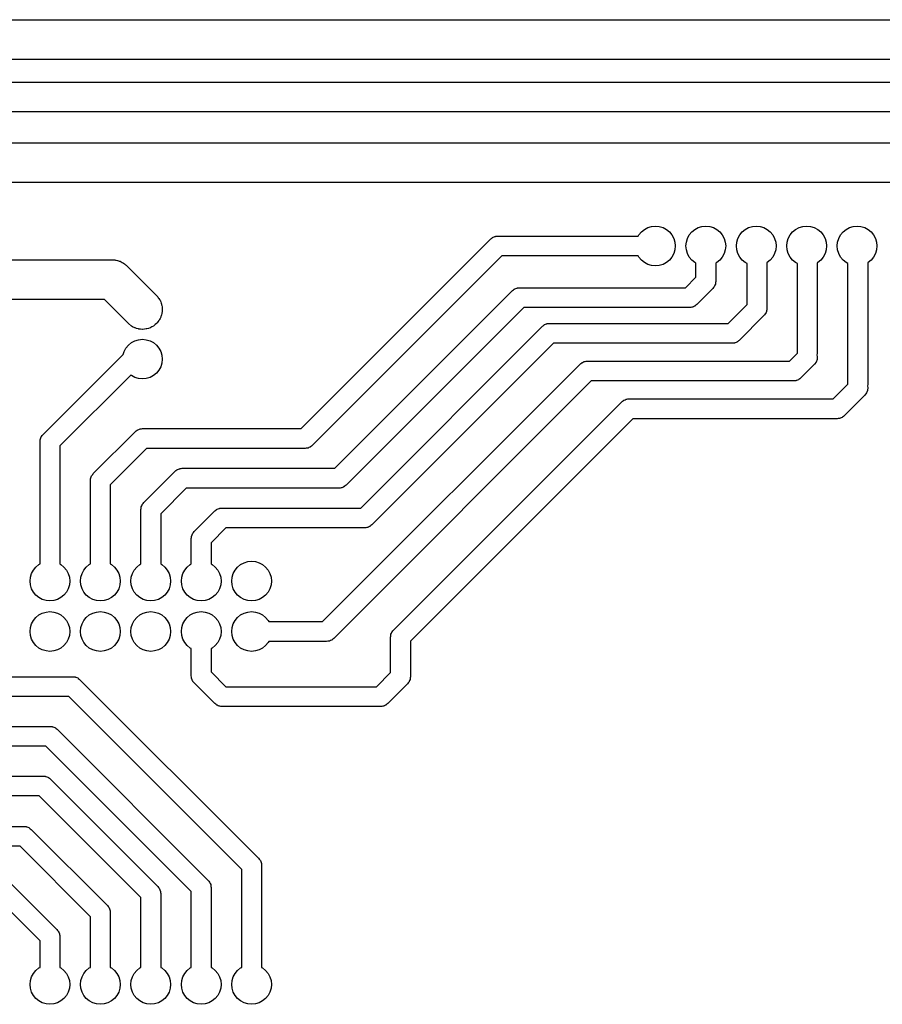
# Model space of a CAD drawing. Extents: x 62 to 248, y -138 to -62.
# Tile 5 of 10: x 115 to 158, y -112 to -62. Entities that reach past the tile are written whole.
import ezdxf

# ---------------------------------------------------------------- set-up
doc = ezdxf.new("R2010")
doc.units = 0
doc.layers.add('BLACK', color=7, linetype='CONTINUOUS')

msp = doc.modelspace()

# ---------------------------------------------------------------- linework, layer by layer
at = {"layer": 'BLACK', "linetype": 'CONTINUOUS'}
for p, q in [((92.1, -61.9), (196.4, -61.9)), ((195.986, -63.9), (92.1, -63.9)), ((88.3, -65.05), (192, -65.05)), ((191.689, -66.55), (88.6107, -66.55)), ((90.4, -68.1), (182.98, -68.1)), ((182.566, -70.1), (90.8142, -70.1)), ((146.284, -72.4685), (146.457, -72.3761)), ((146.457, -72.3761), (146.645, -72.3192)), ((146.645, -72.3192), (146.84, -72.3)), ((146.84, -72.3), (147.035, -72.3192)), ((147.035, -72.3192), (147.223, -72.3761)), ((147.223, -72.3761), (147.396, -72.4685)), ((148.824, -72.4685), (148.997, -72.3761)), ((148.997, -72.3761), (149.185, -72.3192)), ((149.185, -72.3192), (149.38, -72.3)), ((149.38, -72.3), (149.575, -72.3192)), ((149.575, -72.3192), (149.763, -72.3761)), ((149.763, -72.3761), (149.936, -72.4685)), ((151.364, -72.4685), (151.537, -72.3761)), ((151.537, -72.3761), (151.725, -72.3192)), ((151.725, -72.3192), (151.92, -72.3)), ((151.92, -72.3), (152.115, -72.3192)), ((152.115, -72.3192), (152.303, -72.3761)), ((152.303, -72.3761), (152.476, -72.4685)), ((153.904, -72.4685), (154.077, -72.3761)), ((154.077, -72.3761), (154.265, -72.3192)), ((154.265, -72.3192), (154.46, -72.3)), ((154.46, -72.3), (154.655, -72.3192)), ((154.655, -72.3192), (154.843, -72.3761)), ((154.843, -72.3761), (155.016, -72.4685)), ((156.444, -72.4685), (156.617, -72.3761)), ((156.617, -72.3761), (156.805, -72.3192)), ((156.805, -72.3192), (157, -72.3)), ((157, -72.3), (157.195, -72.3192)), ((157.195, -72.3192), (157.383, -72.3761)), ((157.383, -72.3761), (157.556, -72.4685)), ((138.589, -72.9144), (138.63, -72.8794)), ((138.63, -72.8794), (138.646, -72.8719)), ((138.646, -72.8719), (138.66, -72.8612)), ((138.66, -72.8612), (138.71, -72.8425)), ((138.71, -72.8425), (138.759, -72.8203)), ((138.759, -72.8203), (138.777, -72.8177)), ((138.777, -72.8177), (138.794, -72.8114)), ((138.794, -72.8114), (138.847, -72.8076)), ((138.847, -72.8076), (138.9, -72.8)), ((138.9, -72.8), (145.979, -72.8)), ((145.979, -72.8), (146.009, -72.7444)), ((146.009, -72.7444), (146.133, -72.5929)), ((146.133, -72.5929), (146.284, -72.4685)), ((147.396, -72.4685), (147.547, -72.5929)), ((147.547, -72.5929), (147.671, -72.7444)), ((147.671, -72.7444), (147.764, -72.9173)), ((148.456, -72.9173), (148.549, -72.7444)), ((148.549, -72.7444), (148.673, -72.5929)), ((148.673, -72.5929), (148.824, -72.4685)), ((149.936, -72.4685), (150.087, -72.5929)), ((150.087, -72.5929), (150.211, -72.7444)), ((150.211, -72.7444), (150.304, -72.9173)), ((150.996, -72.9173), (151.089, -72.7444)), ((151.089, -72.7444), (151.213, -72.5929)), ((151.213, -72.5929), (151.364, -72.4685)), ((152.476, -72.4685), (152.627, -72.5929)), ((152.627, -72.5929), (152.751, -72.7444)), ((152.751, -72.7444), (152.844, -72.9173)), ((153.536, -72.9173), (153.629, -72.7444)), ((153.629, -72.7444), (153.753, -72.5929)), ((153.753, -72.5929), (153.904, -72.4685)), ((155.016, -72.4685), (155.167, -72.5929)), ((155.167, -72.5929), (155.291, -72.7444)), ((155.291, -72.7444), (155.384, -72.9173)), ((156.076, -72.9173), (156.169, -72.7444)), ((156.169, -72.7444), (156.293, -72.5929)), ((156.293, -72.5929), (156.444, -72.4685)), ((157.556, -72.4685), (157.707, -72.5929)), ((157.707, -72.5929), (157.831, -72.7444)), ((157.831, -72.7444), (157.924, -72.9173)), ((128.993, -82.5), (138.546, -72.9464)), ((138.546, -72.9464), (138.589, -72.9144)), ((147.764, -72.9173), (147.821, -73.1049)), ((147.821, -73.1049), (147.84, -73.3)), ((147.84, -73.3), (147.821, -73.4951)), ((148.38, -73.3), (148.399, -73.1049)), ((148.399, -73.4951), (148.38, -73.3)), ((148.399, -73.1049), (148.456, -72.9173)), ((150.304, -72.9173), (150.361, -73.1049)), ((150.361, -73.1049), (150.38, -73.3)), ((150.38, -73.3), (150.361, -73.4951)), ((150.92, -73.3), (150.939, -73.1049)), ((150.939, -73.4951), (150.92, -73.3)), ((150.939, -73.1049), (150.996, -72.9173)), ((152.844, -72.9173), (152.901, -73.1049)), ((152.901, -73.1049), (152.92, -73.3)), ((152.92, -73.3), (152.901, -73.4951)), ((153.46, -73.3), (153.479, -73.1049)), ((153.479, -73.4951), (153.46, -73.3)), ((153.479, -73.1049), (153.536, -72.9173)), ((155.384, -72.9173), (155.441, -73.1049)), ((155.441, -73.1049), (155.46, -73.3)), ((155.46, -73.3), (155.441, -73.4951)), ((156, -73.3), (156.019, -73.1049)), ((156.019, -73.4951), (156, -73.3)), ((156.019, -73.1049), (156.076, -72.9173)), ((157.924, -72.9173), (157.981, -73.1049)), ((157.981, -73.1049), (158, -73.3)), ((158, -73.3), (157.981, -73.4951)), ((139.107, -73.8), (129.554, -83.3536)), ((145.979, -73.8), (139.107, -73.8)), ((146.009, -73.8556), (145.979, -73.8)), ((146.133, -74.0071), (146.009, -73.8556)), ((147.671, -73.8556), (147.547, -74.0071)), ((147.764, -73.6827), (147.671, -73.8556)), ((147.821, -73.4951), (147.764, -73.6827)), ((148.456, -73.6827), (148.399, -73.4951)), ((148.549, -73.8556), (148.456, -73.6827)), ((148.673, -74.0071), (148.549, -73.8556)), ((150.211, -73.8556), (150.087, -74.0071)), ((150.304, -73.6827), (150.211, -73.8556)), ((150.361, -73.4951), (150.304, -73.6827)), ((150.996, -73.6827), (150.939, -73.4951)), ((151.089, -73.8556), (150.996, -73.6827)), ((151.213, -74.0071), (151.089, -73.8556)), ((152.751, -73.8556), (152.627, -74.0071)), ((152.844, -73.6827), (152.751, -73.8556)), ((152.901, -73.4951), (152.844, -73.6827)), ((153.536, -73.6827), (153.479, -73.4951)), ((153.629, -73.8556), (153.536, -73.6827)), ((153.753, -74.0071), (153.629, -73.8556)), ((155.291, -73.8556), (155.167, -74.0071)), ((155.384, -73.6827), (155.291, -73.8556)), ((155.441, -73.4951), (155.384, -73.6827)), ((156.076, -73.6827), (156.019, -73.4951)), ((156.169, -73.8556), (156.076, -73.6827)), ((156.293, -74.0071), (156.169, -73.8556)), ((157.831, -73.8556), (157.707, -74.0071)), ((157.924, -73.6827), (157.831, -73.8556)), ((157.981, -73.4951), (157.924, -73.6827)), ((104.5, -74), (119.5, -74)), ((119.5, -74), (119.601, -74.0051)), ((119.601, -74.0051), (119.638, -74.0128)), ((119.638, -74.0128), (119.676, -74.0157)), ((119.676, -74.0157), (119.737, -74.0331)), ((119.737, -74.0331), (119.799, -74.0459)), ((119.799, -74.0459), (119.834, -74.0609)), ((119.834, -74.0609), (119.871, -74.0713)), ((119.871, -74.0713), (119.927, -74.1007)), ((119.927, -74.1007), (119.985, -74.1257)), ((119.985, -74.1257), (120.017, -74.1474)), ((120.017, -74.1474), (120.05, -74.165)), ((120.05, -74.165), (120.099, -74.2051)), ((120.099, -74.2051), (120.151, -74.2412)), ((120.151, -74.2412), (120.178, -74.2688)), ((120.178, -74.2688), (120.207, -74.2929)), ((120.207, -74.2929), (121.707, -75.7929)), ((146.284, -74.1315), (146.133, -74.0071)), ((146.457, -74.2239), (146.284, -74.1315)), ((146.645, -74.2808), (146.457, -74.2239)), ((146.84, -74.3), (146.645, -74.2808)), ((147.035, -74.2808), (146.84, -74.3)), ((147.223, -74.2239), (147.035, -74.2808)), ((147.396, -74.1315), (147.223, -74.2239)), ((147.547, -74.0071), (147.396, -74.1315)), ((148.824, -74.1315), (148.673, -74.0071)), ((148.88, -74.1612), (148.824, -74.1315)), ((148.88, -74.8779), (148.88, -74.1612)), ((149.936, -74.1315), (149.88, -74.1612)), ((149.88, -74.1612), (149.88, -75.085)), ((150.087, -74.0071), (149.936, -74.1315)), ((151.364, -74.1315), (151.213, -74.0071)), ((151.455, -74.1799), (151.364, -74.1315)), ((151.455, -76.2479), (151.455, -74.1799)), ((152.476, -74.1315), (152.455, -74.1425)), ((152.455, -74.1425), (152.455, -76.455)), ((152.627, -74.0071), (152.476, -74.1315)), ((153.904, -74.1315), (153.753, -74.0071)), ((153.995, -74.1799), (153.904, -74.1315)), ((153.995, -78.6979), (153.995, -74.1799)), ((155.016, -74.1315), (154.995, -74.1425)), ((154.995, -74.1425), (154.995, -78.705)), ((155.167, -74.0071), (155.016, -74.1315)), ((156.444, -74.1315), (156.293, -74.0071)), ((156.535, -74.1799), (156.444, -74.1315)), ((156.535, -80.2579), (156.535, -74.1799)), ((157.556, -74.1315), (157.535, -74.1425)), ((157.535, -74.1425), (157.535, -80.265)), ((157.707, -74.0071), (157.556, -74.1315)), ((148.358, -75.4), (148.88, -74.8779)), ((149.801, -75.3553), (149.766, -75.3957)), ((149.808, -75.339), (149.801, -75.3553)), ((149.819, -75.3246), (149.808, -75.339)), ((149.838, -75.2745), (149.819, -75.3246)), ((149.86, -75.2259), (149.838, -75.2745)), ((149.862, -75.2081), (149.86, -75.2259)), ((149.869, -75.1913), (149.862, -75.2081)), ((149.872, -75.1379), (149.869, -75.1913)), ((149.88, -75.085), (149.872, -75.1379)), ((121.707, -75.7929), (121.775, -75.8681)), ((121.775, -75.8681), (121.8, -75.9066)), ((130.693, -84.5), (139.646, -75.5464)), ((139.646, -75.5464), (139.689, -75.5144)), ((139.689, -75.5144), (139.73, -75.4794)), ((139.73, -75.4794), (139.746, -75.4719)), ((139.746, -75.4719), (139.76, -75.4612)), ((139.76, -75.4612), (139.81, -75.4425)), ((139.81, -75.4425), (139.859, -75.4203)), ((139.859, -75.4203), (139.877, -75.4177)), ((139.877, -75.4177), (139.894, -75.4114)), ((139.894, -75.4114), (139.947, -75.4076)), ((139.947, -75.4076), (140, -75.4)), ((140, -75.4), (148.358, -75.4)), ((149.734, -75.4386), (148.919, -76.2536)), ((149.766, -75.3957), (149.734, -75.4386)), ((119.086, -76), (105.25, -76)), ((120.293, -77.2071), (119.086, -76)), ((121.8, -75.9066), (121.831, -75.9444)), ((121.831, -75.9444), (121.858, -75.9936)), ((121.858, -75.9936), (121.886, -76.037)), ((121.886, -76.037), (121.902, -76.077)), ((121.902, -76.077), (121.924, -76.1173)), ((121.924, -76.1173), (121.941, -76.1739)), ((121.941, -76.1739), (121.961, -76.2249)), ((121.961, -76.2249), (121.968, -76.2644)), ((121.968, -76.2644), (121.981, -76.3049)), ((121.981, -76.3049), (121.987, -76.3672)), ((121.987, -76.3672), (121.997, -76.4241)), ((148.688, -76.3823), (148.671, -76.3886)), ((148.706, -76.3797), (148.688, -76.3823)), ((148.755, -76.3575), (148.706, -76.3797)), ((148.805, -76.3388), (148.755, -76.3575)), ((148.819, -76.3281), (148.805, -76.3388)), ((148.835, -76.3206), (148.819, -76.3281)), ((148.876, -76.2856), (148.835, -76.3206)), ((148.919, -76.2536), (148.876, -76.2856)), ((150.503, -77.2), (151.455, -76.2479)), ((121.933, -76.8516), (121.924, -76.8827)), ((121.946, -76.8234), (121.933, -76.8516)), ((121.961, -76.7618), (121.946, -76.8234)), ((121.981, -76.6951), (121.961, -76.7618)), ((121.984, -76.6595), (121.981, -76.6951)), ((121.992, -76.6263), (121.984, -76.6595)), ((121.994, -76.5658), (121.992, -76.6263)), ((122, -76.5), (121.994, -76.5658)), ((121.997, -76.4241), (121.996, -76.4611)), ((121.996, -76.4611), (122, -76.5)), ((140.207, -76.4), (131.254, -85.3536)), ((148.565, -76.4), (140.207, -76.4)), ((148.618, -76.3924), (148.565, -76.4)), ((148.671, -76.3886), (148.618, -76.3924)), ((152.309, -76.8086), (151.064, -78.0536)), ((152.341, -76.7657), (152.309, -76.8086)), ((152.376, -76.7253), (152.341, -76.7657)), ((152.383, -76.709), (152.376, -76.7253)), ((152.394, -76.6946), (152.383, -76.709)), ((152.413, -76.6445), (152.394, -76.6946)), ((152.435, -76.5959), (152.413, -76.6445)), ((152.437, -76.5781), (152.435, -76.5959)), ((152.444, -76.5613), (152.437, -76.5781)), ((152.447, -76.5079), (152.444, -76.5613)), ((152.455, -76.455), (152.447, -76.5079)), ((120.444, -77.3315), (120.293, -77.2071)), ((120.447, -77.333), (120.444, -77.3315)), ((120.45, -77.335), (120.447, -77.333)), ((120.506, -77.3643), (120.45, -77.335)), ((120.617, -77.4239), (120.506, -77.3643)), ((121.48, -77.3716), (121.418, -77.4087)), ((121.556, -77.3315), (121.48, -77.3716)), ((121.573, -77.3171), (121.556, -77.3315)), ((121.592, -77.306), (121.573, -77.3171)), ((121.644, -77.2585), (121.592, -77.306)), ((121.707, -77.2071), (121.644, -77.2585)), ((121.724, -77.1871), (121.707, -77.2071)), ((121.742, -77.1704), (121.724, -77.1871)), ((121.783, -77.1152), (121.742, -77.1704)), ((121.831, -77.0556), (121.783, -77.1152)), ((121.845, -77.0298), (121.831, -77.0556)), ((121.862, -77.0073), (121.845, -77.0298)), ((121.889, -76.9473), (121.862, -77.0073)), ((121.924, -76.8827), (121.889, -76.9473)), ((131.993, -86.5), (141.146, -77.3464)), ((141.146, -77.3464), (141.189, -77.3144)), ((141.189, -77.3144), (141.23, -77.2794)), ((141.23, -77.2794), (141.246, -77.2719)), ((141.246, -77.2719), (141.26, -77.2612)), ((141.26, -77.2612), (141.31, -77.2425)), ((141.31, -77.2425), (141.359, -77.2203)), ((141.359, -77.2203), (141.377, -77.2177)), ((141.377, -77.2177), (141.394, -77.2114)), ((141.394, -77.2114), (141.447, -77.2076)), ((141.447, -77.2076), (141.5, -77.2)), ((141.5, -77.2), (150.503, -77.2)), ((120.624, -77.4258), (120.617, -77.4239)), ((120.629, -77.4287), (120.624, -77.4258)), ((120.7, -77.4488), (120.629, -77.4287)), ((120.805, -77.4808), (120.7, -77.4488)), ((120.815, -77.4817), (120.805, -77.4808)), ((120.824, -77.4843), (120.815, -77.4817)), ((120.899, -77.4901), (120.824, -77.4843)), ((121, -77.5), (120.899, -77.4901)), ((121.013, -77.4987), (121, -77.5)), ((121.025, -77.4997), (121.013, -77.4987)), ((121.101, -77.4901), (121.025, -77.4997)), ((121.195, -77.4808), (121.101, -77.4901)), ((121.211, -77.4761), (121.195, -77.4808)), ((121.226, -77.4741), (121.211, -77.4761)), ((121.297, -77.4499), (121.226, -77.4741)), ((121.383, -77.4239), (121.297, -77.4499)), ((121.4, -77.4147), (121.383, -77.4239)), ((121.418, -77.4087), (121.4, -77.4147)), ((120.169, -78.4444), (120.293, -78.2929)), ((120.293, -78.2929), (120.444, -78.1685)), ((120.444, -78.1685), (120.617, -78.0761)), ((120.617, -78.0761), (120.805, -78.0192)), ((120.805, -78.0192), (121, -78)), ((121, -78), (121.195, -78.0192)), ((121.195, -78.0192), (121.383, -78.0761)), ((121.383, -78.0761), (121.556, -78.1685)), ((121.556, -78.1685), (121.707, -78.2929)), ((121.707, -78.2929), (121.831, -78.4444)), ((141.707, -78.2), (132.554, -87.3536)), ((150.71, -78.2), (141.707, -78.2)), ((150.763, -78.1924), (150.71, -78.2)), ((150.816, -78.1886), (150.763, -78.1924)), ((150.833, -78.1823), (150.816, -78.1886)), ((150.851, -78.1797), (150.833, -78.1823)), ((150.9, -78.1575), (150.851, -78.1797)), ((150.95, -78.1388), (150.9, -78.1575)), ((150.964, -78.1281), (150.95, -78.1388)), ((150.98, -78.1206), (150.964, -78.1281)), ((151.021, -78.0856), (150.98, -78.1206)), ((151.064, -78.0536), (151.021, -78.0856)), ((115.986, -82.8064), (120.033, -78.7601)), ((120.033, -78.7601), (120.076, -78.6173)), ((120.076, -78.6173), (120.169, -78.4444)), ((121.831, -78.4444), (121.924, -78.6173)), ((121.924, -78.6173), (121.981, -78.8049)), ((121.981, -78.8049), (122, -79)), ((153.593, -79.1), (153.995, -78.6979)), ((154.995, -78.705), (154.98, -78.8075)), ((154.98, -78.8075), (154.994, -78.8693)), ((121.981, -79.1951), (121.924, -79.3827)), ((122, -79), (121.981, -79.1951)), ((130.073, -92.22), (143.046, -79.2464)), ((143.046, -79.2464), (143.089, -79.2144)), ((143.089, -79.2144), (143.13, -79.1794)), ((143.13, -79.1794), (143.146, -79.1719)), ((143.146, -79.1719), (143.16, -79.1612)), ((143.16, -79.1612), (143.21, -79.1425)), ((143.21, -79.1425), (143.259, -79.1203)), ((143.259, -79.1203), (143.277, -79.1177)), ((143.277, -79.1177), (143.294, -79.1114)), ((143.294, -79.1114), (143.347, -79.1076)), ((143.347, -79.1076), (143.4, -79.1)), ((143.4, -79.1), (153.593, -79.1)), ((154.849, -79.2586), (154.154, -79.9536)), ((154.934, -79.1446), (154.849, -79.2586)), ((154.984, -79.0113), (154.934, -79.1446)), ((154.994, -78.8693), (154.984, -79.0113)), ((120.407, -79.8005), (116.84, -83.3671)), ((120.444, -79.8315), (120.407, -79.8005)), ((120.617, -79.9239), (120.444, -79.8315)), ((121.556, -79.8315), (121.383, -79.9239)), ((121.707, -79.7071), (121.556, -79.8315)), ((121.831, -79.5556), (121.707, -79.7071)), ((121.924, -79.3827), (121.831, -79.5556)), ((120.805, -79.9808), (120.617, -79.9239)), ((121, -80), (120.805, -79.9808)), ((121.195, -79.9808), (121, -80)), ((121.383, -79.9239), (121.195, -79.9808)), ((143.607, -80.1), (130.634, -93.0736)), ((153.8, -80.1), (143.607, -80.1)), ((153.853, -80.0924), (153.8, -80.1)), ((153.906, -80.0886), (153.853, -80.0924)), ((153.923, -80.0823), (153.906, -80.0886)), ((153.941, -80.0797), (153.923, -80.0823)), ((153.99, -80.0575), (153.941, -80.0797)), ((154.04, -80.0388), (153.99, -80.0575)), ((154.054, -80.0281), (154.04, -80.0388)), ((154.07, -80.0206), (154.054, -80.0281)), ((154.111, -79.9856), (154.07, -80.0206)), ((154.154, -79.9536), (154.111, -79.9856)), ((155.793, -81), (156.535, -80.2579)), ((157.535, -80.265), (157.52, -80.3675)), ((157.389, -80.8186), (156.354, -81.8536)), ((157.474, -80.7046), (157.389, -80.8186)), ((157.524, -80.5713), (157.474, -80.7046)), ((157.52, -80.3675), (157.534, -80.4293)), ((157.534, -80.4293), (157.524, -80.5713)), ((133.646, -92.6464), (145.146, -81.1464)), ((145.146, -81.1464), (145.189, -81.1144)), ((145.189, -81.1144), (145.23, -81.0794)), ((145.23, -81.0794), (145.246, -81.0719)), ((145.246, -81.0719), (145.26, -81.0612)), ((145.26, -81.0612), (145.31, -81.0425)), ((145.31, -81.0425), (145.359, -81.0203)), ((145.359, -81.0203), (145.377, -81.0177)), ((145.377, -81.0177), (145.394, -81.0114)), ((145.394, -81.0114), (145.447, -81.0076)), ((145.447, -81.0076), (145.5, -81)), ((145.5, -81), (155.793, -81)), ((145.707, -82), (134.5, -93.2071)), ((156, -82), (145.707, -82)), ((156.053, -81.9924), (156, -82)), ((156.106, -81.9886), (156.053, -81.9924)), ((156.123, -81.9823), (156.106, -81.9886)), ((156.141, -81.9797), (156.123, -81.9823)), ((156.19, -81.9575), (156.141, -81.9797)), ((156.24, -81.9388), (156.19, -81.9575)), ((156.254, -81.9281), (156.24, -81.9388)), ((156.27, -81.9206), (156.254, -81.9281)), ((156.311, -81.8856), (156.27, -81.9206)), ((156.354, -81.8536), (156.311, -81.8856)), ((115.954, -82.8493), (115.986, -82.8064)), ((118.526, -84.7664), (120.646, -82.6464)), ((120.646, -82.6464), (120.689, -82.6144)), ((120.689, -82.6144), (120.73, -82.5794)), ((120.73, -82.5794), (120.746, -82.5719)), ((120.746, -82.5719), (120.76, -82.5612)), ((120.76, -82.5612), (120.81, -82.5425)), ((120.81, -82.5425), (120.859, -82.5203)), ((120.859, -82.5203), (120.877, -82.5177)), ((120.877, -82.5177), (120.894, -82.5114)), ((120.894, -82.5114), (120.947, -82.5076)), ((120.947, -82.5076), (121, -82.5)), ((121, -82.5), (128.993, -82.5)), ((115.84, -83.16), (115.848, -83.1071)), ((115.84, -89.3188), (115.84, -83.16)), ((115.848, -83.1071), (115.851, -83.0537)), ((115.851, -83.0537), (115.858, -83.0369)), ((115.858, -83.0369), (115.86, -83.0191)), ((115.86, -83.0191), (115.882, -82.9705)), ((115.882, -82.9705), (115.901, -82.9204)), ((115.901, -82.9204), (115.912, -82.906)), ((115.912, -82.906), (115.919, -82.8897)), ((115.919, -82.8897), (115.954, -82.8493)), ((116.84, -83.3671), (116.84, -89.3188)), ((121.207, -83.5), (119.38, -85.3271)), ((129.2, -83.5), (121.207, -83.5)), ((129.253, -83.4924), (129.2, -83.5)), ((129.306, -83.4886), (129.253, -83.4924)), ((129.323, -83.4823), (129.306, -83.4886)), ((129.341, -83.4797), (129.323, -83.4823)), ((129.39, -83.4575), (129.341, -83.4797)), ((129.44, -83.4388), (129.39, -83.4575)), ((129.454, -83.4281), (129.44, -83.4388)), ((129.47, -83.4206), (129.454, -83.4281)), ((129.511, -83.3856), (129.47, -83.4206)), ((129.554, -83.3536), (129.511, -83.3856)), ((118.459, -84.8497), (118.494, -84.8093)), ((118.494, -84.8093), (118.526, -84.7664)), ((121.066, -86.2264), (122.646, -84.6464)), ((122.646, -84.6464), (122.689, -84.6144)), ((122.689, -84.6144), (122.73, -84.5794)), ((122.73, -84.5794), (122.746, -84.5719)), ((122.746, -84.5719), (122.76, -84.5612)), ((122.76, -84.5612), (122.81, -84.5425)), ((122.81, -84.5425), (122.859, -84.5203)), ((122.859, -84.5203), (122.877, -84.5177)), ((122.877, -84.5177), (122.894, -84.5114)), ((122.894, -84.5114), (122.947, -84.5076)), ((122.947, -84.5076), (123, -84.5)), ((123, -84.5), (130.693, -84.5)), ((118.38, -85.12), (118.388, -85.0671)), ((118.38, -89.3188), (118.38, -85.12)), ((118.388, -85.0671), (118.391, -85.0137)), ((118.391, -85.0137), (118.398, -84.9969)), ((118.398, -84.9969), (118.4, -84.9791)), ((118.4, -84.9791), (118.422, -84.9305)), ((118.422, -84.9305), (118.441, -84.8804)), ((118.441, -84.8804), (118.452, -84.866)), ((118.452, -84.866), (118.459, -84.8497)), ((119.38, -85.3271), (119.38, -89.3188)), ((123.207, -85.5), (121.92, -86.7871)), ((130.9, -85.5), (123.207, -85.5)), ((130.953, -85.4924), (130.9, -85.5)), ((131.006, -85.4886), (130.953, -85.4924)), ((131.023, -85.4823), (131.006, -85.4886)), ((131.041, -85.4797), (131.023, -85.4823)), ((131.09, -85.4575), (131.041, -85.4797)), ((131.14, -85.4388), (131.09, -85.4575)), ((131.154, -85.4281), (131.14, -85.4388)), ((131.17, -85.4206), (131.154, -85.4281)), ((131.211, -85.3856), (131.17, -85.4206)), ((131.254, -85.3536), (131.211, -85.3856)), ((120.999, -86.3097), (121.034, -86.2693)), ((121.034, -86.2693), (121.066, -86.2264)), ((120.92, -86.58), (120.928, -86.5271)), ((120.92, -89.3188), (120.92, -86.58)), ((120.928, -86.5271), (120.931, -86.4737)), ((120.931, -86.4737), (120.938, -86.4569)), ((120.938, -86.4569), (120.94, -86.4391)), ((120.94, -86.4391), (120.962, -86.3905)), ((120.962, -86.3905), (120.981, -86.3404)), ((120.981, -86.3404), (120.992, -86.326)), ((120.992, -86.326), (120.999, -86.3097)), ((121.92, -86.7871), (121.92, -89.3188)), ((123.606, -87.6864), (124.646, -86.6464)), ((124.646, -86.6464), (124.689, -86.6144)), ((124.689, -86.6144), (124.73, -86.5794)), ((124.73, -86.5794), (124.746, -86.5719)), ((124.746, -86.5719), (124.76, -86.5612)), ((124.76, -86.5612), (124.81, -86.5425)), ((124.81, -86.5425), (124.859, -86.5203)), ((124.859, -86.5203), (124.877, -86.5177)), ((124.877, -86.5177), (124.894, -86.5114)), ((124.894, -86.5114), (124.947, -86.5076)), ((124.947, -86.5076), (125, -86.5)), ((125, -86.5), (131.993, -86.5)), ((123.521, -87.8004), (123.532, -87.786)), ((123.532, -87.786), (123.539, -87.7697)), ((123.539, -87.7697), (123.574, -87.7293)), ((123.574, -87.7293), (123.606, -87.6864)), ((125.207, -87.5), (124.46, -88.2471)), ((132.2, -87.5), (125.207, -87.5)), ((132.253, -87.4924), (132.2, -87.5)), ((132.306, -87.4886), (132.253, -87.4924)), ((132.323, -87.4823), (132.306, -87.4886)), ((132.341, -87.4797), (132.323, -87.4823)), ((132.39, -87.4575), (132.341, -87.4797)), ((132.44, -87.4388), (132.39, -87.4575)), ((132.454, -87.4281), (132.44, -87.4388)), ((132.47, -87.4206), (132.454, -87.4281)), ((132.511, -87.3856), (132.47, -87.4206)), ((132.554, -87.3536), (132.511, -87.3856)), ((123.46, -88.04), (123.468, -87.9871)), ((123.46, -89.3188), (123.46, -88.04)), ((123.468, -87.9871), (123.471, -87.9337)), ((123.471, -87.9337), (123.478, -87.9169)), ((123.478, -87.9169), (123.48, -87.8991)), ((123.48, -87.8991), (123.502, -87.8505)), ((123.502, -87.8505), (123.521, -87.8004)), ((124.46, -88.2471), (124.46, -89.3188)), ((125.944, -89.3485), (126.117, -89.2561)), ((126.117, -89.2561), (126.305, -89.1992)), ((126.305, -89.1992), (126.5, -89.18)), ((126.5, -89.18), (126.695, -89.1992)), ((126.695, -89.1992), (126.883, -89.2561)), ((126.883, -89.2561), (127.056, -89.3485)), ((115.416, -89.7973), (115.509, -89.6244)), ((115.509, -89.6244), (115.633, -89.4729)), ((115.633, -89.4729), (115.784, -89.3485)), ((115.784, -89.3485), (115.84, -89.3188)), ((116.84, -89.3188), (116.896, -89.3485)), ((116.896, -89.3485), (117.047, -89.4729)), ((117.047, -89.4729), (117.171, -89.6244)), ((117.171, -89.6244), (117.264, -89.7973)), ((117.956, -89.7973), (118.049, -89.6244)), ((118.049, -89.6244), (118.173, -89.4729)), ((118.173, -89.4729), (118.324, -89.3485)), ((118.324, -89.3485), (118.38, -89.3188)), ((119.38, -89.3188), (119.436, -89.3485)), ((119.436, -89.3485), (119.587, -89.4729)), ((119.587, -89.4729), (119.711, -89.6244)), ((119.711, -89.6244), (119.804, -89.7973)), ((120.496, -89.7973), (120.589, -89.6244)), ((120.589, -89.6244), (120.713, -89.4729)), ((120.713, -89.4729), (120.864, -89.3485)), ((120.864, -89.3485), (120.92, -89.3188)), ((121.92, -89.3188), (121.976, -89.3485)), ((121.976, -89.3485), (122.127, -89.4729)), ((122.127, -89.4729), (122.251, -89.6244)), ((122.251, -89.6244), (122.344, -89.7973)), ((123.036, -89.7973), (123.129, -89.6244)), ((123.129, -89.6244), (123.253, -89.4729)), ((123.253, -89.4729), (123.404, -89.3485)), ((123.404, -89.3485), (123.46, -89.3188)), ((124.46, -89.3188), (124.516, -89.3485)), ((124.516, -89.3485), (124.667, -89.4729)), ((124.667, -89.4729), (124.791, -89.6244)), ((124.791, -89.6244), (124.884, -89.7973)), ((125.576, -89.7973), (125.669, -89.6244)), ((125.669, -89.6244), (125.793, -89.4729)), ((125.793, -89.4729), (125.944, -89.3485)), ((127.056, -89.3485), (127.207, -89.4729)), ((127.207, -89.4729), (127.331, -89.6244)), ((127.331, -89.6244), (127.424, -89.7973)), ((115.34, -90.18), (115.359, -89.9849)), ((115.359, -90.3751), (115.34, -90.18)), ((115.359, -89.9849), (115.416, -89.7973)), ((117.264, -89.7973), (117.321, -89.9849)), ((117.321, -89.9849), (117.34, -90.18)), ((117.34, -90.18), (117.321, -90.3751)), ((117.88, -90.18), (117.899, -89.9849)), ((117.899, -90.3751), (117.88, -90.18)), ((117.899, -89.9849), (117.956, -89.7973)), ((119.804, -89.7973), (119.861, -89.9849)), ((119.861, -89.9849), (119.88, -90.18)), ((119.88, -90.18), (119.861, -90.3751)), ((120.42, -90.18), (120.439, -89.9849)), ((120.439, -90.3751), (120.42, -90.18)), ((120.439, -89.9849), (120.496, -89.7973)), ((122.344, -89.7973), (122.401, -89.9849)), ((122.401, -89.9849), (122.42, -90.18)), ((122.42, -90.18), (122.401, -90.3751)), ((122.96, -90.18), (122.979, -89.9849)), ((122.979, -90.3751), (122.96, -90.18)), ((122.979, -89.9849), (123.036, -89.7973)), ((124.884, -89.7973), (124.941, -89.9849)), ((124.941, -89.9849), (124.96, -90.18)), ((124.96, -90.18), (124.941, -90.3751)), ((125.5, -90.18), (125.519, -89.9849)), ((125.519, -90.3751), (125.5, -90.18)), ((125.519, -89.9849), (125.576, -89.7973)), ((127.424, -89.7973), (127.481, -89.9849)), ((127.481, -89.9849), (127.5, -90.18)), ((127.5, -90.18), (127.481, -90.3751)), ((115.416, -90.5627), (115.359, -90.3751)), ((115.509, -90.7356), (115.416, -90.5627)), ((115.633, -90.8871), (115.509, -90.7356)), ((117.171, -90.7356), (117.047, -90.8871)), ((117.264, -90.5627), (117.171, -90.7356)), ((117.321, -90.3751), (117.264, -90.5627)), ((117.956, -90.5627), (117.899, -90.3751)), ((118.049, -90.7356), (117.956, -90.5627)), ((118.173, -90.8871), (118.049, -90.7356)), ((119.711, -90.7356), (119.587, -90.8871)), ((119.804, -90.5627), (119.711, -90.7356)), ((119.861, -90.3751), (119.804, -90.5627)), ((120.496, -90.5627), (120.439, -90.3751)), ((120.589, -90.7356), (120.496, -90.5627)), ((120.713, -90.8871), (120.589, -90.7356)), ((122.251, -90.7356), (122.127, -90.8871)), ((122.344, -90.5627), (122.251, -90.7356)), ((122.401, -90.3751), (122.344, -90.5627)), ((123.036, -90.5627), (122.979, -90.3751)), ((123.129, -90.7356), (123.036, -90.5627)), ((123.253, -90.8871), (123.129, -90.7356)), ((124.791, -90.7356), (124.667, -90.8871)), ((124.884, -90.5627), (124.791, -90.7356)), ((124.941, -90.3751), (124.884, -90.5627)), ((125.576, -90.5627), (125.519, -90.3751)), ((125.669, -90.7356), (125.576, -90.5627)), ((125.793, -90.8871), (125.669, -90.7356)), ((127.331, -90.7356), (127.207, -90.8871)), ((127.424, -90.5627), (127.331, -90.7356)), ((127.481, -90.3751), (127.424, -90.5627)), ((115.784, -91.0115), (115.633, -90.8871)), ((115.957, -91.1039), (115.784, -91.0115)), ((116.145, -91.1608), (115.957, -91.1039)), ((116.34, -91.18), (116.145, -91.1608)), ((116.535, -91.1608), (116.34, -91.18)), ((116.723, -91.1039), (116.535, -91.1608)), ((116.896, -91.0115), (116.723, -91.1039)), ((117.047, -90.8871), (116.896, -91.0115)), ((118.324, -91.0115), (118.173, -90.8871)), ((118.497, -91.1039), (118.324, -91.0115)), ((118.685, -91.1608), (118.497, -91.1039)), ((118.88, -91.18), (118.685, -91.1608)), ((119.075, -91.1608), (118.88, -91.18)), ((119.263, -91.1039), (119.075, -91.1608)), ((119.436, -91.0115), (119.263, -91.1039)), ((119.587, -90.8871), (119.436, -91.0115)), ((120.864, -91.0115), (120.713, -90.8871)), ((121.037, -91.1039), (120.864, -91.0115)), ((121.225, -91.1608), (121.037, -91.1039)), ((121.42, -91.18), (121.225, -91.1608)), ((121.615, -91.1608), (121.42, -91.18)), ((121.803, -91.1039), (121.615, -91.1608)), ((121.976, -91.0115), (121.803, -91.1039)), ((122.127, -90.8871), (121.976, -91.0115)), ((123.404, -91.0115), (123.253, -90.8871)), ((123.577, -91.1039), (123.404, -91.0115)), ((123.765, -91.1608), (123.577, -91.1039)), ((123.96, -91.18), (123.765, -91.1608)), ((124.155, -91.1608), (123.96, -91.18)), ((124.343, -91.1039), (124.155, -91.1608)), ((124.516, -91.0115), (124.343, -91.1039)), ((124.667, -90.8871), (124.516, -91.0115)), ((125.944, -91.0115), (125.793, -90.8871)), ((126.117, -91.1039), (125.944, -91.0115)), ((126.305, -91.1608), (126.117, -91.1039)), ((126.5, -91.18), (126.305, -91.1608)), ((126.695, -91.1608), (126.5, -91.18)), ((126.883, -91.1039), (126.695, -91.1608)), ((127.056, -91.0115), (126.883, -91.1039)), ((127.207, -90.8871), (127.056, -91.0115)), ((115.957, -91.7961), (116.145, -91.7392)), ((116.145, -91.7392), (116.34, -91.72)), ((116.34, -91.72), (116.535, -91.7392)), ((116.535, -91.7392), (116.723, -91.7961)), ((118.497, -91.7961), (118.685, -91.7392)), ((118.685, -91.7392), (118.88, -91.72)), ((118.88, -91.72), (119.075, -91.7392)), ((119.075, -91.7392), (119.263, -91.7961)), ((121.037, -91.7961), (121.225, -91.7392)), ((121.225, -91.7392), (121.42, -91.72)), ((121.42, -91.72), (121.615, -91.7392)), ((121.615, -91.7392), (121.803, -91.7961)), ((123.577, -91.7961), (123.765, -91.7392)), ((123.765, -91.7392), (123.96, -91.72)), ((123.96, -91.72), (124.155, -91.7392)), ((124.155, -91.7392), (124.343, -91.7961)), ((126.117, -91.7961), (126.305, -91.7392)), ((126.305, -91.7392), (126.5, -91.72)), ((126.5, -91.72), (126.695, -91.7392)), ((126.695, -91.7392), (126.883, -91.7961)), ((115.416, -92.3373), (115.509, -92.1644)), ((115.509, -92.1644), (115.633, -92.0129)), ((115.633, -92.0129), (115.784, -91.8885)), ((115.784, -91.8885), (115.957, -91.7961)), ((116.723, -91.7961), (116.896, -91.8885)), ((116.896, -91.8885), (117.047, -92.0129)), ((117.047, -92.0129), (117.171, -92.1644)), ((117.171, -92.1644), (117.264, -92.3373)), ((117.956, -92.3373), (118.049, -92.1644)), ((118.049, -92.1644), (118.173, -92.0129)), ((118.173, -92.0129), (118.324, -91.8885)), ((118.324, -91.8885), (118.497, -91.7961)), ((119.263, -91.7961), (119.436, -91.8885)), ((119.436, -91.8885), (119.587, -92.0129)), ((119.587, -92.0129), (119.711, -92.1644)), ((119.711, -92.1644), (119.804, -92.3373)), ((120.496, -92.3373), (120.589, -92.1644)), ((120.589, -92.1644), (120.713, -92.0129)), ((120.713, -92.0129), (120.864, -91.8885)), ((120.864, -91.8885), (121.037, -91.7961)), ((121.803, -91.7961), (121.976, -91.8885)), ((121.976, -91.8885), (122.127, -92.0129)), ((122.127, -92.0129), (122.251, -92.1644)), ((122.251, -92.1644), (122.344, -92.3373)), ((123.036, -92.3373), (123.129, -92.1644)), ((123.129, -92.1644), (123.253, -92.0129)), ((123.253, -92.0129), (123.404, -91.8885)), ((123.404, -91.8885), (123.577, -91.7961)), ((124.343, -91.7961), (124.516, -91.8885)), ((124.516, -91.8885), (124.667, -92.0129)), ((124.667, -92.0129), (124.791, -92.1644)), ((124.791, -92.1644), (124.884, -92.3373)), ((125.576, -92.3373), (125.669, -92.1644)), ((125.669, -92.1644), (125.793, -92.0129)), ((125.793, -92.0129), (125.944, -91.8885)), ((125.944, -91.8885), (126.117, -91.7961)), ((126.883, -91.7961), (127.056, -91.8885)), ((127.056, -91.8885), (127.207, -92.0129)), ((127.207, -92.0129), (127.331, -92.1644)), ((127.331, -92.1644), (127.361, -92.22)), ((127.361, -92.22), (130.073, -92.22)), ((115.34, -92.72), (115.359, -92.5249)), ((115.359, -92.9151), (115.34, -92.72)), ((115.359, -92.5249), (115.416, -92.3373)), ((117.264, -92.3373), (117.321, -92.5249)), ((117.321, -92.5249), (117.34, -92.72)), ((117.34, -92.72), (117.321, -92.9151)), ((117.88, -92.72), (117.899, -92.5249)), ((117.899, -92.9151), (117.88, -92.72)), ((117.899, -92.5249), (117.956, -92.3373)), ((119.804, -92.3373), (119.861, -92.5249)), ((119.861, -92.5249), (119.88, -92.72)), ((119.88, -92.72), (119.861, -92.9151)), ((120.42, -92.72), (120.439, -92.5249)), ((120.439, -92.9151), (120.42, -92.72)), ((120.439, -92.5249), (120.496, -92.3373)), ((122.344, -92.3373), (122.401, -92.5249)), ((122.401, -92.5249), (122.42, -92.72)), ((122.42, -92.72), (122.401, -92.9151)), ((122.96, -92.72), (122.979, -92.5249)), ((122.979, -92.9151), (122.96, -92.72)), ((122.979, -92.5249), (123.036, -92.3373)), ((124.884, -92.3373), (124.941, -92.5249)), ((124.941, -92.5249), (124.96, -92.72)), ((124.96, -92.72), (124.941, -92.9151)), ((125.5, -92.72), (125.519, -92.5249)), ((125.519, -92.9151), (125.5, -92.72)), ((125.519, -92.5249), (125.576, -92.3373)), ((133.561, -92.7604), (133.572, -92.746)), ((133.572, -92.746), (133.579, -92.7297)), ((133.579, -92.7297), (133.614, -92.6893)), ((133.614, -92.6893), (133.646, -92.6464)), ((115.416, -93.1027), (115.359, -92.9151)), ((115.509, -93.2756), (115.416, -93.1027)), ((117.264, -93.1027), (117.171, -93.2756)), ((117.321, -92.9151), (117.264, -93.1027)), ((117.956, -93.1027), (117.899, -92.9151)), ((118.049, -93.2756), (117.956, -93.1027)), ((119.804, -93.1027), (119.711, -93.2756)), ((119.861, -92.9151), (119.804, -93.1027)), ((120.496, -93.1027), (120.439, -92.9151)), ((120.589, -93.2756), (120.496, -93.1027)), ((122.344, -93.1027), (122.251, -93.2756)), ((122.401, -92.9151), (122.344, -93.1027)), ((123.036, -93.1027), (122.979, -92.9151)), ((123.129, -93.2756), (123.036, -93.1027)), ((124.884, -93.1027), (124.791, -93.2756)), ((124.941, -92.9151), (124.884, -93.1027)), ((125.576, -93.1027), (125.519, -92.9151)), ((125.669, -93.2756), (125.576, -93.1027)), ((127.361, -93.22), (127.331, -93.2756)), ((130.28, -93.22), (127.361, -93.22)), ((130.333, -93.2124), (130.28, -93.22)), ((130.386, -93.2086), (130.333, -93.2124)), ((130.403, -93.2023), (130.386, -93.2086)), ((130.421, -93.1997), (130.403, -93.2023)), ((130.47, -93.1775), (130.421, -93.1997)), ((130.52, -93.1588), (130.47, -93.1775)), ((130.534, -93.1481), (130.52, -93.1588)), ((130.55, -93.1406), (130.534, -93.1481)), ((130.591, -93.1056), (130.55, -93.1406)), ((130.634, -93.0736), (130.591, -93.1056)), ((133.5, -93), (133.508, -92.9471)), ((133.5, -94.7929), (133.5, -93)), ((133.508, -92.9471), (133.511, -92.8937)), ((133.511, -92.8937), (133.518, -92.8769)), ((133.518, -92.8769), (133.52, -92.8591)), ((133.52, -92.8591), (133.542, -92.8105)), ((133.542, -92.8105), (133.561, -92.7604)), ((134.5, -93.2071), (134.5, -95)), ((115.633, -93.4271), (115.509, -93.2756)), ((115.784, -93.5515), (115.633, -93.4271)), ((115.957, -93.6439), (115.784, -93.5515)), ((116.145, -93.7008), (115.957, -93.6439)), ((116.34, -93.72), (116.145, -93.7008)), ((116.535, -93.7008), (116.34, -93.72)), ((116.723, -93.6439), (116.535, -93.7008)), ((116.896, -93.5515), (116.723, -93.6439)), ((117.047, -93.4271), (116.896, -93.5515)), ((117.171, -93.2756), (117.047, -93.4271)), ((118.173, -93.4271), (118.049, -93.2756)), ((118.324, -93.5515), (118.173, -93.4271)), ((118.497, -93.6439), (118.324, -93.5515)), ((118.685, -93.7008), (118.497, -93.6439)), ((118.88, -93.72), (118.685, -93.7008)), ((119.075, -93.7008), (118.88, -93.72)), ((119.263, -93.6439), (119.075, -93.7008)), ((119.436, -93.5515), (119.263, -93.6439)), ((119.587, -93.4271), (119.436, -93.5515)), ((119.711, -93.2756), (119.587, -93.4271)), ((120.713, -93.4271), (120.589, -93.2756)), ((120.864, -93.5515), (120.713, -93.4271)), ((121.037, -93.6439), (120.864, -93.5515)), ((121.225, -93.7008), (121.037, -93.6439)), ((121.42, -93.72), (121.225, -93.7008)), ((121.615, -93.7008), (121.42, -93.72)), ((121.803, -93.6439), (121.615, -93.7008)), ((121.976, -93.5515), (121.803, -93.6439)), ((122.127, -93.4271), (121.976, -93.5515)), ((122.251, -93.2756), (122.127, -93.4271)), ((123.253, -93.4271), (123.129, -93.2756)), ((123.404, -93.5515), (123.253, -93.4271)), ((123.46, -93.5812), (123.404, -93.5515)), ((123.46, -94.96), (123.46, -93.5812)), ((124.516, -93.5515), (124.46, -93.5812)), ((124.46, -93.5812), (124.46, -94.7529)), ((124.667, -93.4271), (124.516, -93.5515)), ((124.791, -93.2756), (124.667, -93.4271)), ((125.793, -93.4271), (125.669, -93.2756)), ((125.944, -93.5515), (125.793, -93.4271)), ((126.117, -93.6439), (125.944, -93.5515)), ((126.305, -93.7008), (126.117, -93.6439)), ((126.5, -93.72), (126.305, -93.7008)), ((126.695, -93.7008), (126.5, -93.72)), ((126.883, -93.6439), (126.695, -93.7008)), ((127.056, -93.5515), (126.883, -93.6439)), ((127.207, -93.4271), (127.056, -93.5515)), ((127.331, -93.2756), (127.207, -93.4271)), ((103.707, -95), (117.5, -95)), ((117.5, -95), (117.553, -95.0076)), ((117.553, -95.0076), (117.606, -95.0114)), ((117.606, -95.0114), (117.623, -95.0177)), ((117.623, -95.0177), (117.641, -95.0203)), ((117.641, -95.0203), (117.69, -95.0425)), ((117.69, -95.0425), (117.74, -95.0612)), ((117.74, -95.0612), (117.754, -95.0719)), ((117.754, -95.0719), (117.77, -95.0794)), ((117.77, -95.0794), (117.811, -95.1144)), ((117.811, -95.1144), (117.854, -95.1464)), ((117.854, -95.1464), (126.854, -104.146)), ((123.468, -95.0129), (123.46, -94.96)), ((123.471, -95.0663), (123.468, -95.0129)), ((123.478, -95.0831), (123.471, -95.0663)), ((123.48, -95.1009), (123.478, -95.0831)), ((123.502, -95.1495), (123.48, -95.1009)), ((123.521, -95.1996), (123.502, -95.1495)), ((123.532, -95.214), (123.521, -95.1996)), ((123.539, -95.2303), (123.532, -95.214)), ((123.574, -95.2707), (123.539, -95.2303)), ((124.46, -94.7529), (125.207, -95.5)), ((132.793, -95.5), (133.5, -94.7929)), ((134.458, -95.1895), (134.439, -95.2396)), ((134.48, -95.1409), (134.458, -95.1895)), ((134.482, -95.1231), (134.48, -95.1409)), ((134.489, -95.1063), (134.482, -95.1231)), ((134.492, -95.0529), (134.489, -95.1063)), ((134.5, -95), (134.492, -95.0529)), ((123.606, -95.3136), (123.574, -95.2707)), ((124.646, -96.3536), (123.606, -95.3136)), ((125.207, -95.5), (132.793, -95.5)), ((134.354, -95.3536), (133.354, -96.3536)), ((134.386, -95.3107), (134.354, -95.3536)), ((134.421, -95.2703), (134.386, -95.3107)), ((134.428, -95.254), (134.421, -95.2703)), ((134.439, -95.2396), (134.428, -95.254)), ((117.293, -96), (103.5, -96)), ((126, -104.707), (117.293, -96)), ((124.689, -96.3856), (124.646, -96.3536)), ((124.73, -96.4206), (124.689, -96.3856)), ((124.746, -96.4281), (124.73, -96.4206)), ((124.76, -96.4388), (124.746, -96.4281)), ((124.81, -96.4575), (124.76, -96.4388)), ((124.859, -96.4797), (124.81, -96.4575)), ((124.877, -96.4823), (124.859, -96.4797)), ((124.894, -96.4886), (124.877, -96.4823)), ((124.947, -96.4924), (124.894, -96.4886)), ((125, -96.5), (124.947, -96.4924)), ((133, -96.5), (125, -96.5)), ((133.053, -96.4924), (133, -96.5)), ((133.106, -96.4886), (133.053, -96.4924)), ((133.123, -96.4823), (133.106, -96.4886)), ((133.141, -96.4797), (133.123, -96.4823)), ((133.19, -96.4575), (133.141, -96.4797)), ((133.24, -96.4388), (133.19, -96.4575)), ((133.254, -96.4281), (133.24, -96.4388)), ((133.27, -96.4206), (133.254, -96.4281)), ((133.311, -96.3856), (133.27, -96.4206)), ((133.354, -96.3536), (133.311, -96.3856)), ((102.207, -97.5), (116.349, -97.5)), ((116.349, -97.5), (116.401, -97.5076)), ((116.401, -97.5076), (116.455, -97.5114)), ((116.455, -97.5114), (116.472, -97.5177)), ((116.472, -97.5177), (116.489, -97.5203)), ((116.489, -97.5203), (116.538, -97.5425)), ((116.538, -97.5425), (116.588, -97.5612)), ((116.588, -97.5612), (116.603, -97.5719)), ((116.603, -97.5719), (116.619, -97.5794)), ((116.619, -97.5794), (116.659, -97.6144)), ((116.659, -97.6144), (116.702, -97.6464)), ((116.702, -97.6464), (124.314, -105.258)), ((116.141, -98.5), (102, -98.5)), ((123.46, -105.819), (116.141, -98.5)), ((96.7412, -100), (116, -100)), ((116, -100), (116.053, -100.008)), ((116.053, -100.008), (116.106, -100.011)), ((116.106, -100.011), (116.123, -100.018)), ((116.123, -100.018), (116.141, -100.02)), ((116.141, -100.02), (116.19, -100.042)), ((116.19, -100.042), (116.24, -100.061)), ((116.24, -100.061), (116.254, -100.072)), ((116.254, -100.072), (116.27, -100.079)), ((116.27, -100.079), (116.311, -100.114)), ((116.311, -100.114), (116.354, -100.146)), ((116.354, -100.146), (121.774, -105.566)), ((115.793, -101), (96.7412, -101)), ((120.92, -106.127), (115.793, -101)), ((96.7412, -102.54), (115.04, -102.54)), ((115.04, -102.54), (115.093, -102.548)), ((115.093, -102.548), (115.146, -102.551)), ((115.146, -102.551), (115.163, -102.558)), ((115.163, -102.558), (115.181, -102.56)), ((115.181, -102.56), (115.23, -102.582)), ((115.23, -102.582), (115.28, -102.601)), ((115.28, -102.601), (115.294, -102.612)), ((115.294, -102.612), (115.31, -102.619)), ((115.31, -102.619), (115.351, -102.654)), ((115.351, -102.654), (115.394, -102.686)), ((115.394, -102.686), (119.234, -106.526)), ((114.833, -103.54), (96.7412, -103.54)), ((118.38, -107.087), (114.833, -103.54)), ((126.854, -104.146), (126.886, -104.189)), ((126.886, -104.189), (126.921, -104.23)), ((126.921, -104.23), (126.928, -104.246)), ((126.928, -104.246), (126.939, -104.26)), ((126.939, -104.26), (126.958, -104.31)), ((126.958, -104.31), (126.98, -104.359)), ((126.98, -104.359), (126.982, -104.377)), ((126.982, -104.377), (126.989, -104.394)), ((126.989, -104.394), (126.992, -104.447)), ((126.992, -104.447), (127, -104.5)), ((127, -104.5), (127, -109.639)), ((126, -109.639), (126, -104.707)), ((114.184, -105.226), (116.694, -107.736)), ((121.774, -105.566), (121.806, -105.609)), ((121.806, -105.609), (121.841, -105.65)), ((124.314, -105.258), (124.346, -105.301)), ((124.346, -105.301), (124.381, -105.341)), ((124.381, -105.341), (124.388, -105.357)), ((124.388, -105.357), (124.399, -105.372)), ((124.399, -105.372), (124.418, -105.422)), ((124.418, -105.422), (124.44, -105.471)), ((124.44, -105.471), (124.442, -105.488)), ((124.442, -105.488), (124.449, -105.505)), ((124.449, -105.505), (124.452, -105.559)), ((124.452, -105.559), (124.46, -105.611)), ((124.46, -105.611), (124.46, -109.639)), ((115.84, -108.297), (113.623, -106.08)), ((120.92, -109.639), (120.92, -106.127)), ((121.841, -105.65), (121.848, -105.666)), ((121.848, -105.666), (121.859, -105.68)), ((121.859, -105.68), (121.878, -105.73)), ((121.878, -105.73), (121.9, -105.779)), ((121.9, -105.779), (121.902, -105.797)), ((121.902, -105.797), (121.909, -105.814)), ((121.909, -105.814), (121.912, -105.867)), ((121.912, -105.867), (121.92, -105.92)), ((121.92, -105.92), (121.92, -109.639)), ((123.46, -109.639), (123.46, -105.819)), ((119.234, -106.526), (119.266, -106.569)), ((119.266, -106.569), (119.301, -106.61)), ((119.301, -106.61), (119.308, -106.626)), ((119.308, -106.626), (119.319, -106.64)), ((119.319, -106.64), (119.338, -106.69)), ((118.38, -109.639), (118.38, -107.087)), ((119.338, -106.69), (119.36, -106.739)), ((119.36, -106.739), (119.362, -106.757)), ((119.362, -106.757), (119.369, -106.774)), ((119.369, -106.774), (119.372, -106.827)), ((119.372, -106.827), (119.38, -106.88)), ((119.38, -106.88), (119.38, -109.639)), ((116.694, -107.736), (116.726, -107.779)), ((116.726, -107.779), (116.761, -107.82)), ((116.761, -107.82), (116.768, -107.836)), ((116.768, -107.836), (116.779, -107.85)), ((116.779, -107.85), (116.798, -107.9)), ((116.798, -107.9), (116.82, -107.949)), ((116.82, -107.949), (116.822, -107.967)), ((116.822, -107.967), (116.829, -107.984)), ((116.829, -107.984), (116.832, -108.037)), ((116.832, -108.037), (116.84, -108.09)), ((116.84, -108.09), (116.84, -109.639)), ((115.84, -109.639), (115.84, -108.297)), ((115.416, -110.117), (115.509, -109.944)), ((115.509, -109.944), (115.633, -109.793)), ((115.633, -109.793), (115.784, -109.669)), ((115.784, -109.669), (115.84, -109.639)), ((116.84, -109.639), (116.896, -109.669)), ((116.896, -109.669), (117.047, -109.793)), ((117.047, -109.793), (117.171, -109.944)), ((117.171, -109.944), (117.264, -110.117)), ((117.956, -110.117), (118.049, -109.944)), ((118.049, -109.944), (118.173, -109.793)), ((118.173, -109.793), (118.324, -109.669)), ((118.324, -109.669), (118.38, -109.639)), ((119.38, -109.639), (119.436, -109.669)), ((119.436, -109.669), (119.587, -109.793)), ((119.587, -109.793), (119.711, -109.944)), ((119.711, -109.944), (119.804, -110.117)), ((120.496, -110.117), (120.589, -109.944)), ((120.589, -109.944), (120.713, -109.793)), ((120.713, -109.793), (120.864, -109.669)), ((120.864, -109.669), (120.92, -109.639)), ((121.92, -109.639), (121.976, -109.669)), ((121.976, -109.669), (122.127, -109.793)), ((122.127, -109.793), (122.251, -109.944)), ((122.251, -109.944), (122.344, -110.117)), ((123.036, -110.117), (123.129, -109.944)), ((123.129, -109.944), (123.253, -109.793)), ((123.253, -109.793), (123.404, -109.669)), ((123.404, -109.669), (123.46, -109.639)), ((124.46, -109.639), (124.516, -109.669)), ((124.516, -109.669), (124.667, -109.793)), ((124.667, -109.793), (124.791, -109.944)), ((124.791, -109.944), (124.884, -110.117)), ((125.576, -110.117), (125.669, -109.944)), ((125.669, -109.944), (125.793, -109.793)), ((125.793, -109.793), (125.944, -109.669)), ((125.944, -109.669), (126, -109.639)), ((127, -109.639), (127.056, -109.669)), ((127.056, -109.669), (127.207, -109.793)), ((127.207, -109.793), (127.331, -109.944)), ((127.331, -109.944), (127.424, -110.117)), ((115.34, -110.5), (115.359, -110.305)), ((115.359, -110.695), (115.34, -110.5)), ((115.359, -110.305), (115.416, -110.117)), ((117.264, -110.117), (117.321, -110.305)), ((117.321, -110.305), (117.34, -110.5)), ((117.34, -110.5), (117.321, -110.695)), ((117.88, -110.5), (117.899, -110.305)), ((117.899, -110.695), (117.88, -110.5)), ((117.899, -110.305), (117.956, -110.117)), ((119.804, -110.117), (119.861, -110.305)), ((119.861, -110.305), (119.88, -110.5)), ((119.88, -110.5), (119.861, -110.695)), ((120.42, -110.5), (120.439, -110.305)), ((120.439, -110.695), (120.42, -110.5)), ((120.439, -110.305), (120.496, -110.117)), ((122.344, -110.117), (122.401, -110.305)), ((122.401, -110.305), (122.42, -110.5)), ((122.42, -110.5), (122.401, -110.695)), ((122.96, -110.5), (122.979, -110.305)), ((122.979, -110.695), (122.96, -110.5)), ((122.979, -110.305), (123.036, -110.117)), ((124.884, -110.117), (124.941, -110.305)), ((124.941, -110.305), (124.96, -110.5)), ((124.96, -110.5), (124.941, -110.695)), ((125.5, -110.5), (125.519, -110.305)), ((125.519, -110.695), (125.5, -110.5)), ((125.519, -110.305), (125.576, -110.117)), ((127.424, -110.117), (127.481, -110.305)), ((127.481, -110.305), (127.5, -110.5)), ((127.5, -110.5), (127.481, -110.695)), ((115.416, -110.883), (115.359, -110.695)), ((115.509, -111.056), (115.416, -110.883)), ((115.633, -111.207), (115.509, -111.056)), ((117.171, -111.056), (117.047, -111.207)), ((117.264, -110.883), (117.171, -111.056)), ((117.321, -110.695), (117.264, -110.883)), ((117.956, -110.883), (117.899, -110.695)), ((118.049, -111.056), (117.956, -110.883)), ((118.173, -111.207), (118.049, -111.056)), ((119.711, -111.056), (119.587, -111.207)), ((119.804, -110.883), (119.711, -111.056)), ((119.861, -110.695), (119.804, -110.883)), ((120.496, -110.883), (120.439, -110.695)), ((120.589, -111.056), (120.496, -110.883)), ((120.713, -111.207), (120.589, -111.056)), ((122.251, -111.056), (122.127, -111.207)), ((122.344, -110.883), (122.251, -111.056)), ((122.401, -110.695), (122.344, -110.883)), ((123.036, -110.883), (122.979, -110.695)), ((123.129, -111.056), (123.036, -110.883)), ((123.253, -111.207), (123.129, -111.056)), ((124.791, -111.056), (124.667, -111.207)), ((124.884, -110.883), (124.791, -111.056)), ((124.941, -110.695), (124.884, -110.883)), ((125.576, -110.883), (125.519, -110.695)), ((125.669, -111.056), (125.576, -110.883)), ((125.793, -111.207), (125.669, -111.056)), ((127.331, -111.056), (127.207, -111.207)), ((127.424, -110.883), (127.331, -111.056)), ((127.481, -110.695), (127.424, -110.883)), ((115.784, -111.331), (115.633, -111.207)), ((115.957, -111.424), (115.784, -111.331)), ((116.145, -111.481), (115.957, -111.424)), ((116.34, -111.5), (116.145, -111.481)), ((116.535, -111.481), (116.34, -111.5)), ((116.723, -111.424), (116.535, -111.481)), ((116.896, -111.331), (116.723, -111.424)), ((117.047, -111.207), (116.896, -111.331)), ((118.324, -111.331), (118.173, -111.207)), ((118.497, -111.424), (118.324, -111.331)), ((118.685, -111.481), (118.497, -111.424)), ((118.88, -111.5), (118.685, -111.481)), ((119.075, -111.481), (118.88, -111.5)), ((119.263, -111.424), (119.075, -111.481)), ((119.436, -111.331), (119.263, -111.424)), ((119.587, -111.207), (119.436, -111.331)), ((120.864, -111.331), (120.713, -111.207)), ((121.037, -111.424), (120.864, -111.331)), ((121.225, -111.481), (121.037, -111.424)), ((121.42, -111.5), (121.225, -111.481)), ((121.615, -111.481), (121.42, -111.5)), ((121.803, -111.424), (121.615, -111.481)), ((121.976, -111.331), (121.803, -111.424)), ((122.127, -111.207), (121.976, -111.331)), ((123.404, -111.331), (123.253, -111.207)), ((123.577, -111.424), (123.404, -111.331)), ((123.765, -111.481), (123.577, -111.424)), ((123.96, -111.5), (123.765, -111.481)), ((124.155, -111.481), (123.96, -111.5)), ((124.343, -111.424), (124.155, -111.481)), ((124.516, -111.331), (124.343, -111.424)), ((124.667, -111.207), (124.516, -111.331)), ((125.944, -111.331), (125.793, -111.207)), ((126.117, -111.424), (125.944, -111.331)), ((126.305, -111.481), (126.117, -111.424)), ((126.5, -111.5), (126.305, -111.481)), ((126.695, -111.481), (126.5, -111.5)), ((126.883, -111.424), (126.695, -111.481)), ((127.056, -111.331), (126.883, -111.424)), ((127.207, -111.207), (127.056, -111.331))]:
    msp.add_line(p, q, dxfattribs=at)

doc.saveas('drawing.dxf')
